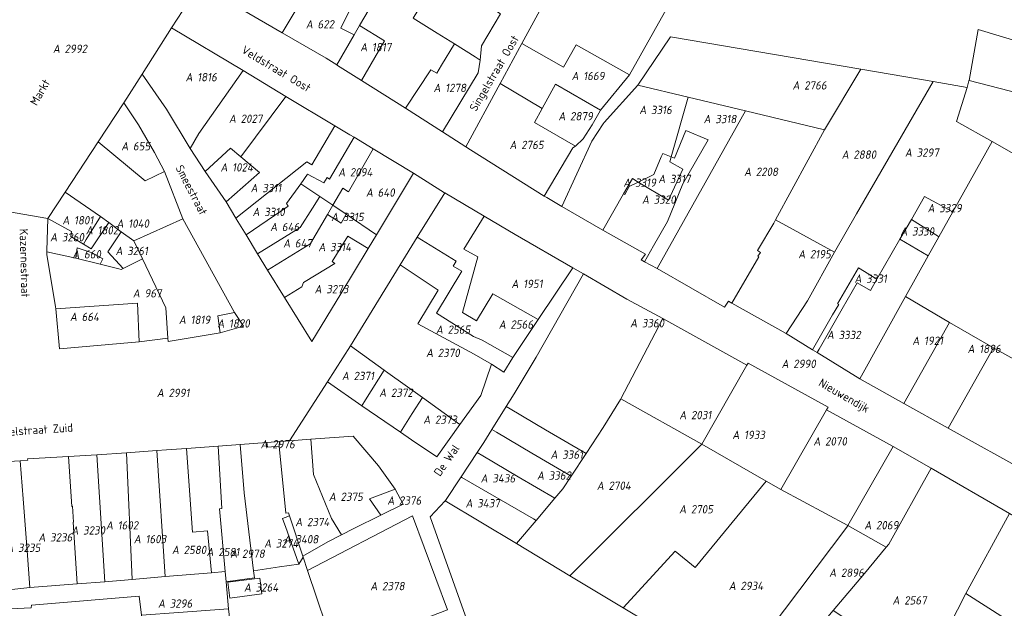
# Model space of a CAD drawing. Extents: x 184444 to 188300, y 345995 to 350408.
# Tile 37 of 43: x 187109 to 187323, y 349050 to 349177. Entities that reach past the tile are written whole.
import ezdxf
from ezdxf.enums import TextEntityAlignment as Align

# ---------------------------------------------------------------- set-up
doc = ezdxf.new("R2010")
doc.units = 0
for name, color, linetype, lineweight in [('B-WA-KG-GRENS_PERCEEL-GV', 30, 'Continuous', 18), ('B-WA-KG-GRENS_PERCEEL-S', 30, 'Continuous', 25), ('B-WA-OG-BEBOUWING_STRAATNAAM-T18', 10, 'Continuous', 18)]:
    doc.layers.add(name, color=color, linetype=linetype, lineweight=lineweight)
doc.styles.add('NLCS-ISO', font='NLCS-ISO.ttf', dxfattribs={"height": 1.8})
doc.styles.add('NLCS-ISO-M1000-T18', font='NLCS-ISO.ttf', dxfattribs={"height": 1.8})

# ---------------------------------------------------------------- blocks, each defined once
blk = doc.blocks.new('SKG-PERCEELNUMMER-SO')
at = {"style": 'NLCS-ISO', "oblique": 10, "flags": 1}
for tag, p in [('GEMEENTECODE', (0, 2.55)), ('PERCEELGROOTTE', (0, -2.45))]:
    blk.add_attdef(tag, text='', height=1.8, dxfattribs=at).set_placement(p, align=Align.MIDDLE_CENTER)
at = {"style": 'NLCS-ISO', "oblique": 10}
blk.add_attdef('SECTIE', text='', height=1.8, dxfattribs=at).set_placement((-0.5, 0), align=Align.MIDDLE_RIGHT)
blk.add_attdef('PERCEELNUMMER', text='', height=1.8, dxfattribs=at).set_placement((0.5, 0), align=Align.MIDDLE_LEFT)

msp = doc.modelspace()

# ---------------------------------------------------------------- linework, layer by layer
at = {"layer": 'B-WA-KG-GRENS_PERCEEL-GV', "flags": 128}
for points in [[(187115.037, 349201.065), (187111.203, 349194.534), (187107.021, 349187.094), (187106.194, 349185.526), (187097.684, 349170.995), (187097.565, 349170.783), (187094.727, 349165.728), (187086.342, 349151.034), (187093.975, 349142.125), (187106.452, 349135.878), (187106.745, 349135.769), (187115.457, 349134.21), (187119.229, 349139.971), (187126.392, 349150.877), (187131.955, 349159.314), (187135.868, 349165.471), (187142.277, 349175.547), (187148.373, 349184.994), (187145.44, 349186.758), (187140.927, 349189.472), (187134.781, 349193.167), (187124.867, 349198.588)], [(187197.035, 349201.245), (187195.467, 349190.336), (187195.008, 349186.914), (187198.897, 349185.396), (187197.564, 349182.73), (187197.338, 349180.429), (187196.644, 349180.976), (187194.608, 349177.661), (187199.83, 349174.371), (187203.557, 349172.056), (187208.035, 349169.29), (187209.109, 349168.572), (187209.435, 349171.664), (187213.526, 349178.564), (187206.345, 349183.258), (187201.528, 349186.353), (187203.838, 349190.336), (187205.995, 349189.961), (187208.969, 349192.881), (187214.419, 349200.592), (187207.15, 349200.442)], [(187241.491, 349165.375), (187249.038, 349178.847), (187254.057, 349188.382), (187256.92, 349196.09), (187254.636, 349196.361), (187241.62, 349198.273), (187232.584, 349199.411), (187228.931, 349191.952), (187218.175, 349172.157), (187227.192, 349167.022), (187229.922, 349171.886)], [(187173.582, 349186.837), (187174.494, 349188.361), (187169.072, 349189.219), (187166.712, 349189.589), (187164.144, 349190.673), (187164.381, 349192.811), (187156.12, 349194.161), (187156.11, 349193.831), (187157.916, 349192.644), (187151.805, 349182.93), (187166.22, 349174.436), (187172.146, 349184.429)], [(187181.832, 349174.026), (187183.007, 349176.044), (187186.965, 349182.807), (187173.582, 349186.837), (187172.146, 349184.429), (187180.813, 349179.276), (187178.941, 349175.49)], [(187203.557, 349172.056), (187199.83, 349174.371), (187194.608, 349177.661), (187196.644, 349180.976), (187197.338, 349180.429), (187197.564, 349182.73), (187189.187, 349186.568), (187186.965, 349182.807), (187183.007, 349176.044), (187188.425, 349172.734), (187183.383, 349164.129), (187192.917, 349158.114), (187198.429, 349166.452), (187199.736, 349165.755), (187200.776, 349167.455)], [(187178.042, 349167.501), (187181.832, 349174.026), (187178.941, 349175.49), (187180.813, 349179.276), (187172.146, 349184.429), (187166.22, 349174.436), (187175.729, 349168.971)], [(187142.277, 349175.547), (187135.868, 349165.471), (187141.158, 349157.944), (187146.26, 349149.422), (187148.174, 349152.624), (187157.746, 349166.265)], [(187178.042, 349167.501), (187178.253, 349167.365), (187183.383, 349164.129), (187188.425, 349172.734), (187183.007, 349176.044), (187181.832, 349174.026)], [(187379.055, 349148.456), (187380.729, 349155.941), (187317.052, 349175.159), (187315.063, 349164.162), (187355.099, 349153.769), (187365.876, 349151.35)], [(187243.295, 349163.14), (187254.19, 349160.538), (187266.656, 349157.558), (187283.762, 349153.466), (187291.607, 349166.57), (187250.362, 349173.594)], [(187192.917, 349158.114), (187200.966, 349153.031), (187208.667, 349165.772), (187209.109, 349168.572), (187208.035, 349169.29), (187203.557, 349172.056), (187200.776, 349167.455), (187199.736, 349165.755), (187198.429, 349166.452)], [(187241.491, 349165.375), (187229.922, 349171.886), (187227.192, 349167.022), (187218.175, 349172.157), (187213.447, 349163.458), (187222.571, 349158.074), (187225.454, 349163.308), (187235.233, 349157.734)], [(187157.746, 349166.265), (187148.174, 349152.624), (187146.26, 349149.422), (187149.557, 349144.402), (187155.05, 349149.437), (187157.261, 349147.609), (187167.032, 349160.685)], [(187273.129, 349133.92), (187285.923, 349126.92), (187290.707, 349135.244), (187307.301, 349163.897), (187291.607, 349166.57), (187283.762, 349153.466)], [(187379.055, 349148.456), (187365.876, 349151.35), (187355.099, 349153.769), (187315.063, 349164.162), (187315.045, 349164.063), (187314.617, 349162.65), (187312.371, 349155.239), (187320.061, 349150.879), (187348.631, 349134.683), (187346.185, 349130.893), (187374.073, 349124.857)], [(187206.017, 349149.789), (187207.044, 349149.143), (187223.014, 349139.092), (187229.194, 349149.572), (187229.82, 349149.924), (187220.869, 349155.043), (187222.571, 349158.074), (187213.447, 349163.458)], [(187222.571, 349158.074), (187220.869, 349155.043), (187229.82, 349149.924), (187231.424, 349151.491), (187233.4, 349154.506), (187235.129, 349157.592), (187235.233, 349157.734), (187225.454, 349163.308)], [(187254.19, 349160.538), (187243.295, 349163.14), (187235.995, 349155.037), (187235.775, 349154.736), (187233.316, 349150.973), (187226.815, 349136.805), (187235.736, 349131.688), (187240.219, 349139.597), (187242.102, 349142.894), (187243.381, 349142.124), (187246.748, 349143.791), (187248.37, 349147.562), (187248.7, 349148.329), (187250.542, 349147.58)], [(187300.093, 349129.743), (187302.56, 349134.027), (187305.426, 349139.003), (187311.54, 349135.649), (187320.061, 349150.879), (187312.371, 349155.239), (187314.617, 349162.65), (187307.301, 349163.897), (187290.707, 349135.244), (187285.923, 349126.92), (187280.074, 349116.38), (187275.469, 349109.344), (187281.172, 349105.775), (187285.485, 349113.35), (187286.827, 349115.56), (187286.569, 349115.727), (187291.136, 349123.551), (187291.479, 349123.342), (187295.114, 349121.098)], [(187167.032, 349160.685), (187157.261, 349147.609), (187161.336, 349144.206), (187154.08, 349137.846), (187156.194, 349134.315), (187171.591, 349146.489), (187172.622, 349145.831), (187177.657, 349154.3)], [(187244.77, 349124.869), (187247.477, 349123.392), (187266.656, 349157.558), (187254.19, 349160.538), (187250.542, 349147.58), (187251.211, 349147.308), (187253.658, 349153.33), (187258.564, 349151.308), (187253.048, 349141.774), (187249.72, 349133.613), (187246.716, 349128.305)], [(187131.955, 349159.314), (187126.392, 349150.877), (187136.524, 349142.376), (187140.741, 349144.443), (187138.594, 349148.521), (187135.076, 349154.496)], [(187266.656, 349157.558), (187247.477, 349123.392), (187262.088, 349114.99), (187262.946, 349116.286), (187263.632, 349115.901), (187269.545, 349125.94), (187269.322, 349126.06), (187269.903, 349126.875), (187269.234, 349127.28), (187272.758, 349133.23), (187273.129, 349133.92), (187283.762, 349153.466)], [(187181.829, 349151.831), (187180.921, 349152.338), (187177.657, 349154.3), (187172.622, 349145.831), (187171.591, 349146.489), (187156.194, 349134.315), (187156.297, 349134.143), (187158.445, 349130.659), (187167.562, 349136.87), (187167.189, 349137.486), (187170.249, 349141.738), (187171.735, 349143.808), (187175.264, 349141.961), (187176.005, 349143.107), (187176.508, 349142.77)], [(187181.829, 349151.831), (187176.508, 349142.77), (187176.005, 349143.107), (187175.264, 349141.961), (187171.735, 349143.808), (187170.249, 349141.738), (187174.399, 349138.98), (187177.226, 349137.087), (187179.403, 349140.825), (187180.577, 349140.033), (187185.972, 349149.302)], [(187250.542, 349147.58), (187250.242, 349146.511), (187253.061, 349144.932), (187249.917, 349138.188), (187243.381, 349142.124), (187241.403, 349141.143), (187240.466, 349139.454), (187240.219, 349139.597), (187235.736, 349131.688), (187244.925, 349126.497), (187244.049, 349125.262), (187244.77, 349124.869), (187246.716, 349128.305), (187249.72, 349133.613), (187253.048, 349141.774), (187258.564, 349151.308), (187253.658, 349153.33), (187251.211, 349147.308)], [(187128.641, 349133.374), (187131.375, 349131.371), (187134.055, 349129.412), (187144.718, 349134.174), (187144.707, 349134.192), (187140.741, 349144.443), (187136.524, 349142.376), (187126.392, 349150.877), (187119.229, 349139.971), (187126.857, 349134.672)], [(187157.261, 349147.609), (187155.05, 349149.437), (187149.557, 349144.402), (187154.08, 349137.846), (187161.336, 349144.206)], [(187180.094, 349135.159), (187186.687, 349130.722), (187194.677, 349144.051), (187185.972, 349149.302), (187180.577, 349140.033), (187179.403, 349140.825), (187177.226, 349137.087)], [(187320.061, 349150.879), (187311.54, 349135.649), (187308.513, 349130.239), (187306.212, 349126.125), (187301.301, 349117.347), (187310.858, 349111.664), (187320.391, 349106.207), (187328.345, 349101.692), (187334.704, 349112.079), (187346.185, 349130.893), (187348.631, 349134.683)], [(187250.542, 349147.58), (187248.7, 349148.329), (187248.37, 349147.562), (187246.748, 349143.791), (187243.381, 349142.124), (187249.917, 349138.188), (187253.061, 349144.932), (187250.242, 349146.511)], [(187243.381, 349142.124), (187242.102, 349142.894), (187240.219, 349139.597), (187240.466, 349139.454), (187241.403, 349141.143)], [(187170.249, 349141.738), (187167.189, 349137.486), (187167.562, 349136.87), (187158.445, 349130.659), (187160.868, 349126.597), (187170.145, 349132.302), (187172.786, 349136.433), (187174.399, 349138.98)], [(187126.857, 349134.672), (187119.229, 349139.971), (187115.457, 349134.21), (187120.577, 349131.417), (187120.451, 349130.316), (187123.163, 349128.678), (187123.758, 349129.648)], [(187177.226, 349137.087), (187174.399, 349138.98), (187172.786, 349136.433), (187170.145, 349132.302), (187160.868, 349126.597), (187163.038, 349123.033), (187172.418, 349128.786), (187172.381, 349128.845), (187176.084, 349135.131)], [(187195.474, 349130.181), (187203.951, 349124.992), (187203.268, 349123.886), (187205.153, 349122.848), (187199.686, 349113.741), (187207.688, 349108.637), (187209.593, 349107.879), (187216.194, 349104.086), (187221.727, 349112.378), (187211.889, 349117.871), (187208.371, 349112.031), (187205.269, 349113.879), (187208.617, 349125.906), (187205.557, 349127.588), (187210.013, 349134.743), (187201.44, 349139.811)], [(187302.56, 349134.027), (187308.417, 349130.3), (187308.513, 349130.239), (187311.54, 349135.649), (187305.426, 349139.003)], [(187176.084, 349135.131), (187179.001, 349133.211), (187180.094, 349135.159), (187177.226, 349137.087)], [(187128.641, 349133.374), (187124.851, 349127.65), (187123.163, 349128.678), (187120.451, 349130.316), (187120.577, 349131.417), (187115.457, 349134.21), (187115.258, 349127.216), (187115.253, 349127.033), (187121.55, 349125.625), (187121.807, 349127.897), (187125.086, 349126.799), (187127.396, 349125.484), (187126.761, 349124.353), (187130.833, 349123.338), (187131.356, 349123.164), (187131.807, 349123.392), (187128.451, 349127.023), (187131.375, 349131.371)], [(187123.163, 349128.678), (187124.851, 349127.65), (187128.641, 349133.374), (187126.857, 349134.672), (187123.758, 349129.648)], [(187184.87, 349127.701), (187186.687, 349130.722), (187180.094, 349135.159), (187179.001, 349133.211), (187176.084, 349135.131), (187172.381, 349128.845), (187172.418, 349128.786), (187163.038, 349123.033), (187166.711, 349117.127), (187170.517, 349119.422), (187170.841, 349120.377), (187173.625, 349122.057), (187177.631, 349124.475), (187177.08, 349124.878), (187180.466, 349130.386)], [(187229.221, 349123.533), (187216.681, 349130.794), (187210.013, 349134.743), (187205.557, 349127.588), (187208.617, 349125.906), (187205.269, 349113.879), (187208.371, 349112.031), (187211.889, 349117.871), (187221.727, 349112.378)], [(187135.932, 349125.482), (187141.023, 349114.851), (187141.472, 349108.268), (187141.525, 349107.565), (187152.795, 349109.449), (187152.275, 349113.139), (187155.919, 349113.875), (187144.718, 349134.174), (187134.055, 349129.412)], [(187285.923, 349126.92), (187273.129, 349133.92), (187272.758, 349133.23), (187269.234, 349127.28), (187269.903, 349126.875), (187269.322, 349126.06), (187269.545, 349125.94), (187263.632, 349115.901), (187275.469, 349109.344), (187280.074, 349116.38)], [(187300.093, 349129.743), (187306.212, 349126.125), (187308.513, 349130.239), (187308.417, 349130.3), (187302.56, 349134.027)], [(187131.375, 349131.371), (187128.451, 349127.023), (187131.807, 349123.392), (187135.932, 349125.482), (187134.055, 349129.412)], [(187180.466, 349130.386), (187177.08, 349124.878), (187177.631, 349124.475), (187173.625, 349122.057), (187170.841, 349120.377), (187170.517, 349119.422), (187166.711, 349117.127), (187172.65, 349107.577), (187178.969, 349117.895), (187184.87, 349127.701)], [(187211.563, 349102.676), (187214.283, 349100.919), (187216.194, 349104.086), (187209.593, 349107.879), (187207.688, 349108.637), (187199.686, 349113.741), (187205.153, 349122.848), (187203.268, 349123.886), (187203.951, 349124.992), (187195.474, 349130.181), (187191.803, 349124.224), (187200.053, 349118.675), (187195.602, 349111.432), (187207.802, 349104.856)], [(187121.55, 349125.625), (187126.761, 349124.353), (187127.396, 349125.484), (187125.086, 349126.799), (187121.807, 349127.897)], [(187300.093, 349129.743), (187295.114, 349121.098), (187293.68, 349118.608), (187290.801, 349120.277), (187287.566, 349114.677), (187282.594, 349105.922), (187282.163, 349105.164), (187291.421, 349099.462), (187301.301, 349117.347), (187306.212, 349126.125)], [(187135.932, 349125.482), (187131.807, 349123.392), (187131.356, 349123.164), (187130.833, 349123.338), (187126.761, 349124.353), (187121.55, 349125.625), (187115.253, 349127.033), (187115.237, 349126.448), (187117.121, 349115.086), (187117.16, 349114.634), (187134.888, 349115.892), (187135.215, 349107.533), (187141.472, 349108.268), (187141.023, 349114.851)], [(187188.328, 349101.383), (187189.114, 349100.82), (187196.631, 349095.426), (187204.756, 349089.586), (187209.306, 349095.877), (187211.563, 349102.676), (187207.802, 349104.856), (187195.602, 349111.432), (187200.053, 349118.675), (187191.803, 349124.224), (187181.05, 349106.611)], [(187291.479, 349123.342), (187291.136, 349123.551), (187286.569, 349115.727), (187286.827, 349115.56), (187285.485, 349113.35), (187281.172, 349105.775), (187282.163, 349105.164), (187282.594, 349105.922), (187287.566, 349114.677), (187290.801, 349120.277), (187293.68, 349118.608), (187295.114, 349121.098)], [(187214.773, 349093.478), (187215.603, 349092.989), (187223.305, 349088.45), (187232.062, 349083.289), (187235.748, 349088.933), (187239.573, 349095.014), (187239.631, 349095.123), (187248.691, 349112.534), (187240.91, 349116.777), (187231.544, 349122.211), (187221.245, 349104.2), (187216.475, 349096.212)], [(187301.301, 349117.347), (187291.421, 349099.462), (187300.935, 349094.121), (187310.858, 349111.664)], [(187117.16, 349114.634), (187117.992, 349105.959), (187135.215, 349107.533), (187134.888, 349115.892)], [(187155.919, 349113.875), (187152.275, 349113.139), (187152.795, 349109.449), (187157.841, 349110.879)], [(187239.631, 349095.123), (187257.134, 349085.295), (187257.15, 349085.311), (187266.923, 349102.421), (187248.691, 349112.534)], [(187310.858, 349111.664), (187300.935, 349094.121), (187310.54, 349088.778), (187320.391, 349106.207)], [(187181.05, 349106.611), (187176.078, 349098.866), (187183.47, 349093.634), (187184.299, 349094.953), (187188.328, 349101.383)], [(187328.345, 349101.692), (187320.391, 349106.207), (187310.54, 349088.778), (187328.266, 349078.955), (187338.116, 349096.136), (187337.548, 349096.475)], [(187271.099, 349077.333), (187274.302, 349075.486), (187284.204, 349092.756), (187284.524, 349093.325), (187267.169, 349102.862), (187266.923, 349102.421), (187257.15, 349085.311), (187257.134, 349085.295)], [(187188.328, 349101.383), (187184.299, 349094.953), (187183.47, 349093.634), (187191.888, 349087.903), (187194.42, 349091.943), (187196.631, 349095.426), (187189.114, 349100.82)], [(187204.756, 349089.586), (187196.631, 349095.426), (187194.42, 349091.943), (187191.888, 349087.903), (187194.24, 349086.286), (187199.744, 349082.548)], [(187216.975, 349063.783), (187228.582, 349056.795), (187257.134, 349085.295), (187239.631, 349095.123), (187239.573, 349095.014), (187235.748, 349088.933), (187232.062, 349083.289), (187228.844, 349078.36), (187227.062, 349075.631), (187225.328, 349073.594), (187221.247, 349068.801)], [(187211.665, 349088.485), (187212.656, 349087.902), (187220.354, 349083.364), (187228.844, 349078.36), (187232.062, 349083.289), (187223.305, 349088.45), (187215.603, 349092.989), (187214.773, 349093.478)], [(187274.302, 349075.486), (187288.807, 349067.687), (187298.637, 349084.838), (187284.204, 349092.756)], [(187208.49, 349083.519), (187209.703, 349082.805), (187217.398, 349078.269), (187225.328, 349073.594), (187227.062, 349075.631), (187228.844, 349078.36), (187220.354, 349083.364), (187212.656, 349087.902), (187211.665, 349088.485), (187209.947, 349085.725)], [(187160.022, 349057.89), (187157.992, 349074.759), (187157.136, 349085.266), (187152.359, 349084.913), (187153.157, 349071.396), (187152.647, 349071.299), (187153.908, 349057.759), (187154.073, 349055.519), (187154.427, 349055.568), (187160.205, 349056.372)], [(187165.654, 349058.715), (187169.839, 349059.352), (187166.931, 349067.456), (187166.606, 349068.394), (187166.303, 349069.218), (187166.891, 349069.435), (187167.804, 349069.766), (187167.578, 349070.445), (187166.992, 349070.4), (187165.585, 349084.884), (187163.056, 349084.663), (187162.934, 349085.695), (187157.136, 349085.266), (187157.992, 349074.759), (187160.022, 349057.89)], [(187162.934, 349085.695), (187163.056, 349084.663), (187165.585, 349084.884), (187165.651, 349085.897)], [(187170.698, 349061.069), (187176.103, 349064.163), (187179.066, 349065.672), (187176.925, 349069.246), (187173.001, 349078.74), (187172.427, 349086.397), (187167.834, 349086.058), (187165.651, 349085.897), (187165.585, 349084.884), (187166.992, 349070.4), (187167.578, 349070.445), (187167.804, 349069.766)], [(187190.727, 349075.569), (187187.1, 349080.609), (187181.586, 349087.034), (187172.427, 349086.397), (187173.001, 349078.74), (187176.925, 349069.246), (187179.066, 349065.672), (187181.784, 349067.067), (187187.606, 349069.908), (187185.118, 349073.514)], [(187271.099, 349077.333), (187257.134, 349085.295), (187228.582, 349056.795), (187240.15, 349049.837), (187251.381, 349062.15), (187255.731, 349058.599)], [(187126.074, 349083.001), (187119.93, 349082.66), (187120.655, 349071.832), (187120.821, 349071.878), (187121.029, 349068.442), (187120.929, 349068.435), (187121.807, 349055.059), (187127.814, 349055.528)], [(187126.074, 349083.001), (187127.814, 349055.528), (187133.723, 349056.01), (187132.512, 349083.461)], [(187133.723, 349056.01), (187140.895, 349056.623), (187139.085, 349083.96), (187132.512, 349083.461)], [(187139.085, 349083.96), (187140.895, 349056.623), (187150.891, 349057.466), (187150.068, 349066.518), (187146.767, 349066.242), (187145.479, 349084.417), (187141.198, 349084.093)], [(187150.891, 349057.466), (187153.908, 349057.759), (187152.647, 349071.299), (187153.157, 349071.396), (187152.359, 349084.913), (187145.479, 349084.417), (187146.767, 349066.242), (187150.068, 349066.518)], [(187204.988, 349078.216), (187205.142, 349078.127), (187220.683, 349069.128), (187221.247, 349068.801), (187225.328, 349073.594), (187217.398, 349078.269), (187209.703, 349082.805), (187208.49, 349083.519)], [(187306.858, 349080.139), (187298.637, 349084.838), (187288.807, 349067.687), (187297.107, 349062.997), (187297.651, 349063.65)], [(187110.1, 349073.508), (187109.445, 349081.72), (187103.264, 349081.329), (187104.966, 349053.572), (187111.579, 349054.261), (187111.001, 349062.195)], [(187111.579, 349054.261), (187121.807, 349055.059), (187120.929, 349068.435), (187121.029, 349068.442), (187120.821, 349071.878), (187120.655, 349071.832), (187119.93, 349082.66), (187111.08, 349082.169), (187111.09, 349081.836), (187109.445, 349081.72), (187110.1, 349073.508), (187111.001, 349062.195)], [(187297.107, 349062.997), (187292.385, 349057.319), (187285.652, 349049.282), (187305.343, 349036.341), (187308.926, 349042.34), (187314.351, 349052.933), (187323.794, 349070.309), (187306.858, 349080.139), (187297.651, 349063.65)], [(187201.547, 349073.037), (187216.975, 349063.783), (187221.247, 349068.801), (187220.683, 349069.128), (187205.142, 349078.127), (187204.988, 349078.216), (187201.623, 349073.12)], [(187274.302, 349075.486), (187271.099, 349077.333), (187255.731, 349058.599), (187251.381, 349062.15), (187240.15, 349049.837), (187245.646, 349046.535), (187252.731, 349042.474), (187264.686, 349035.631), (187288.763, 349067.612), (187288.807, 349067.687)], [(187190.727, 349075.569), (187185.118, 349073.514), (187187.606, 349069.908), (187192.44, 349072.355)], [(187216.975, 349063.783), (187201.547, 349073.037), (187198.281, 349069.552), (187206.251, 349047.271), (187213.892, 349027.299), (187220.743, 349008.889), (187220.79, 349008.785), (187230.455, 349019.077), (187236.641, 349025.617), (187244.945, 349034.339), (187252.731, 349042.474), (187245.646, 349046.535), (187240.15, 349049.837), (187228.582, 349056.795)], [(187323.794, 349070.309), (187314.351, 349052.933), (187331.117, 349042.312), (187332.799, 349045.286), (187341.097, 349060.234)], [(187166.931, 349067.456), (187169.839, 349059.352), (187170.763, 349060.865), (187170.698, 349061.069), (187167.804, 349069.766), (187166.891, 349069.435), (187166.303, 349069.218), (187166.606, 349068.394)], [(187171.695, 349057.947), (187177.715, 349040.185), (187202.078, 349049.433), (187194.482, 349069.782)], [(187264.686, 349035.631), (187270.815, 349032.127), (187277.104, 349039.28), (187280.877, 349043.571), (187285.652, 349049.282), (187292.385, 349057.319), (187297.107, 349062.997), (187288.807, 349067.687), (187288.763, 349067.612)], [(187154.427, 349055.568), (187154.073, 349055.519), (187154.584, 349049.682), (187157.802, 349022.176), (187158.187, 349018.999), (187158.781, 349018.864), (187187.247, 349012.314), (187186.168, 349016.322), (187182.316, 349027.161), (187177.715, 349040.185), (187171.695, 349057.947), (187170.763, 349060.865), (187169.839, 349059.352), (187165.654, 349058.715), (187160.022, 349057.89), (187160.205, 349056.372)], [(187154.449, 349055.411), (187154.888, 349051.987), (187161.835, 349052.879), (187161.382, 349056.299)], [(187154.888, 349051.987), (187154.449, 349055.411), (187161.382, 349056.299), (187161.835, 349052.879)], [(187144.902, 348965.298), (187138.91, 349019.89), (187135.732, 349048.297), (187135.218, 349052.416), (187111.922, 349050.471), (187111.854, 349049.842), (187107.363, 349049.626), (187107.112, 349048.687), (187097.181, 349011.46), (187117.882, 349014.281), (187109.581, 348975.855), (187109.588, 348975.764), (187110.466, 348964.132), (187120.582, 348961.141), (187120.64, 348961.122), (187129.573, 348962.673)], [(187317.917, 349021.561), (187338.068, 349037.973), (187331.117, 349042.312), (187314.351, 349052.933), (187308.926, 349042.34), (187305.343, 349036.341), (187305.603, 349036.171)]]:
    msp.add_lwpolyline(points, close=True, dxfattribs=at)
for points in [[(187213.526, 349178.564), (187209.435, 349171.664), (187209.109, 349168.572), (187208.667, 349165.772), (187200.966, 349153.031), (187206.017, 349149.789), (187213.447, 349163.458), (187218.175, 349172.157), (187228.931, 349191.952)], [(187148.373, 349184.994), (187142.277, 349175.547), (187157.746, 349166.265), (187167.032, 349160.685), (187177.657, 349154.3), (187180.921, 349152.338), (187181.829, 349151.831), (187185.972, 349149.302), (187194.677, 349144.051), (187201.419, 349139.822), (187201.44, 349139.811), (187210.013, 349134.743), (187216.681, 349130.794), (187229.221, 349123.533), (187231.544, 349122.211), (187240.91, 349116.777), (187248.691, 349112.534), (187266.923, 349102.421), (187267.169, 349102.862), (187284.524, 349093.325), (187284.204, 349092.756), (187298.637, 349084.838), (187306.858, 349080.139), (187323.794, 349070.309)], [(187328.266, 349078.955), (187310.54, 349088.778), (187300.935, 349094.121), (187291.421, 349099.462), (187282.163, 349105.164), (187281.172, 349105.775), (187275.469, 349109.344), (187263.632, 349115.901), (187262.946, 349116.286), (187262.088, 349114.99), (187247.477, 349123.392), (187244.77, 349124.869), (187244.049, 349125.262), (187244.925, 349126.497), (187235.736, 349131.688), (187226.815, 349136.805), (187223.602, 349138.757), (187223.014, 349139.092), (187207.044, 349149.143), (187206.017, 349149.789), (187200.966, 349153.031), (187192.917, 349158.114), (187183.383, 349164.129), (187178.253, 349167.365), (187178.042, 349167.501), (187175.729, 349168.971), (187166.22, 349174.436), (187151.805, 349182.93)], [(187249.038, 349178.847), (187241.491, 349165.375), (187235.233, 349157.734), (187235.129, 349157.592), (187233.4, 349154.506), (187231.424, 349151.491), (187229.82, 349149.924), (187229.194, 349149.572), (187223.014, 349139.092), (187223.602, 349138.757), (187226.815, 349136.805), (187233.316, 349150.973), (187235.775, 349154.736), (187235.995, 349155.037), (187243.295, 349163.14), (187250.362, 349173.594), (187291.607, 349166.57), (187307.301, 349163.897), (187314.617, 349162.65), (187315.045, 349164.063), (187315.063, 349164.162), (187317.052, 349175.159), (187380.729, 349155.941)], [(187103.264, 349081.329), (187109.445, 349081.72), (187111.09, 349081.836), (187111.08, 349082.169), (187119.93, 349082.66), (187126.074, 349083.001), (187132.512, 349083.461), (187139.085, 349083.96), (187141.198, 349084.093), (187145.479, 349084.417), (187152.359, 349084.913), (187157.136, 349085.266), (187162.934, 349085.695), (187165.651, 349085.897), (187167.834, 349086.058), (187176.078, 349098.866), (187181.05, 349106.611), (187191.803, 349124.224), (187195.474, 349130.181), (187201.44, 349139.811), (187201.419, 349139.822), (187194.677, 349144.051), (187186.687, 349130.722), (187184.87, 349127.701), (187178.969, 349117.895), (187172.65, 349107.577), (187166.711, 349117.127), (187163.038, 349123.033), (187160.868, 349126.597), (187158.445, 349130.659), (187156.297, 349134.143), (187156.194, 349134.315), (187154.08, 349137.846), (187149.557, 349144.402), (187146.26, 349149.422), (187141.158, 349157.944), (187135.868, 349165.471), (187131.955, 349159.314), (187135.076, 349154.496), (187138.594, 349148.521), (187140.741, 349144.443), (187144.707, 349134.192), (187144.718, 349134.174), (187155.919, 349113.875), (187157.841, 349110.879), (187152.795, 349109.449), (187141.525, 349107.565), (187141.472, 349108.268), (187135.215, 349107.533), (187117.992, 349105.959), (187117.16, 349114.634), (187117.121, 349115.086), (187115.237, 349126.448), (187115.253, 349127.033), (187115.258, 349127.216), (187115.457, 349134.21), (187106.745, 349135.769)], [(187206.251, 349047.271), (187198.281, 349069.552), (187201.547, 349073.037), (187201.623, 349073.12), (187204.988, 349078.216), (187208.49, 349083.519), (187209.947, 349085.725), (187211.665, 349088.485), (187214.773, 349093.478), (187216.475, 349096.212), (187221.245, 349104.2), (187231.544, 349122.211), (187229.221, 349123.533), (187221.727, 349112.378), (187216.194, 349104.086), (187214.283, 349100.919), (187211.563, 349102.676), (187209.306, 349095.877), (187204.756, 349089.586), (187199.744, 349082.548), (187194.24, 349086.286), (187191.888, 349087.903), (187183.47, 349093.634), (187176.078, 349098.866), (187167.834, 349086.058), (187172.427, 349086.397), (187181.586, 349087.034), (187187.1, 349080.609), (187190.727, 349075.569), (187192.44, 349072.355), (187187.606, 349069.908), (187181.784, 349067.067), (187179.066, 349065.672), (187176.103, 349064.163), (187170.698, 349061.069), (187170.763, 349060.865), (187171.695, 349057.947), (187194.482, 349069.782), (187202.078, 349049.433)], [(187107.363, 349049.626), (187111.854, 349049.842), (187111.922, 349050.471), (187135.218, 349052.416), (187135.732, 349048.297), (187143.795, 349048.873), (187154.584, 349049.682), (187154.073, 349055.519), (187153.908, 349057.759), (187150.891, 349057.466), (187140.895, 349056.623), (187133.723, 349056.01), (187127.814, 349055.528), (187121.807, 349055.059), (187111.579, 349054.261), (187104.966, 349053.572)]]:
    msp.add_lwpolyline(points, dxfattribs=at)

# ---------------------------------------------------------------- block references
at = {"layer": 'B-WA-KG-GRENS_PERCEEL-S', "color": 30}
for p, values in [((187173.384, 349176.309), {'PERCEELNUMMER': '622', 'SECTIE': 'A'}), ((187118.588, 349171.006), {'PERCEELNUMMER': '2992', 'SECTIE': 'A'}), ((187185.175, 349171.357), {'PERCEELNUMMER': '1817', 'SECTIE': 'A'}), ((187147.324, 349164.855), {'PERCEELNUMMER': '1816', 'SECTIE': 'A'}), ((187230.972, 349165.113), {'PERCEELNUMMER': '1669', 'SECTIE': 'A'}), ((187201.051, 349162.529), {'PERCEELNUMMER': '1278', 'SECTIE': 'A'}), ((187278.846, 349163.073), {'PERCEELNUMMER': '2766', 'SECTIE': 'A'}), ((187245.641, 349157.76), {'PERCEELNUMMER': '3316', 'SECTIE': 'A'}), ((187156.729, 349155.851), {'PERCEELNUMMER': '2027', 'SECTIE': 'A'}), ((187228.107, 349156.394), {'PERCEELNUMMER': '2879', 'SECTIE': 'A'}), ((187259.573, 349155.78), {'PERCEELNUMMER': '3318', 'SECTIE': 'A'}), ((187133.401, 349149.898), {'PERCEELNUMMER': '655', 'SECTIE': 'A'}), ((187217.525, 349150.173), {'PERCEELNUMMER': '2765', 'SECTIE': 'A'}), ((187303.191, 349148.521), {'PERCEELNUMMER': '3297', 'SECTIE': 'A'}), ((187289.502, 349148.078), {'PERCEELNUMMER': '2880', 'SECTIE': 'A'}), ((187154.891, 349145.311), {'PERCEELNUMMER': '1024', 'SECTIE': 'A'}), ((187180.394, 349144.249), {'PERCEELNUMMER': '2094', 'SECTIE': 'A'}), ((187268.356, 349144.352), {'PERCEELNUMMER': '2208', 'SECTIE': 'A'}), ((187242.195, 349141.994), {'PERCEELNUMMER': '3319', 'SECTIE': 'A'}), ((187249.747, 349142.801), {'PERCEELNUMMER': '3317', 'SECTIE': 'A'}), ((187161.419, 349140.823), {'PERCEELNUMMER': '3311', 'SECTIE': 'A'}), ((187186.41, 349139.857), {'PERCEELNUMMER': '640', 'SECTIE': 'A'}), ((187246.228, 349138.328), {'PERCEELNUMMER': '3320', 'SECTIE': 'A'}), ((187161.841, 349135.652), {'PERCEELNUMMER': '3310', 'SECTIE': 'A'}), ((187308.105, 349136.477), {'PERCEELNUMMER': '3329', 'SECTIE': 'A'}), ((187120.634, 349133.85), {'PERCEELNUMMER': '1801', 'SECTIE': 'A'}), ((187178.876, 349134.56), {'PERCEELNUMMER': '3315', 'SECTIE': 'A'}), ((187125.717, 349131.684), {'PERCEELNUMMER': '1802', 'SECTIE': 'A'}), ((187132.376, 349133.131), {'PERCEELNUMMER': '1040', 'SECTIE': 'A'}), ((187165.668, 349132.392), {'PERCEELNUMMER': '646', 'SECTIE': 'A'}), ((187302.199, 349131.437), {'PERCEELNUMMER': '3330', 'SECTIE': 'A'}), ((187117.99, 349130.182), {'PERCEELNUMMER': '3260', 'SECTIE': 'A'}), ((187132.159, 349127.205), {'PERCEELNUMMER': '3261', 'SECTIE': 'A'}), ((187168.485, 349128.871), {'PERCEELNUMMER': '647', 'SECTIE': 'A'}), ((187176.108, 349128.038), {'PERCEELNUMMER': '3314', 'SECTIE': 'A'}), ((187122.794, 349126.477), {'PERCEELNUMMER': '660', 'SECTIE': 'A'}), ((187280.078, 349126.501), {'PERCEELNUMMER': '2195', 'SECTIE': 'A'}), ((187292.277, 349121.2), {'PERCEELNUMMER': '3331', 'SECTIE': 'A'}), ((187175.292, 349118.926), {'PERCEELNUMMER': '3273', 'SECTIE': 'A'}), ((187217.943, 349120.068), {'PERCEELNUMMER': '1951', 'SECTIE': 'A'}), ((187135.902, 349118.013), {'PERCEELNUMMER': '967', 'SECTIE': 'A'}), ((187122.277, 349112.915), {'PERCEELNUMMER': '664', 'SECTIE': 'A'}), ((187145.88, 349112.284), {'PERCEELNUMMER': '1819', 'SECTIE': 'A'}), ((187154.202, 349111.49), {'PERCEELNUMMER': '1820', 'SECTIE': 'A'}), ((187201.574, 349110.143), {'PERCEELNUMMER': '2565', 'SECTIE': 'A'}), ((187215.195, 349111.259), {'PERCEELNUMMER': '2566', 'SECTIE': 'A'}), ((187243.659, 349111.547), {'PERCEELNUMMER': '3360', 'SECTIE': 'A'}), ((187286.292, 349108.994), {'PERCEELNUMMER': '3332', 'SECTIE': 'A'}), ((187304.795, 349107.746), {'PERCEELNUMMER': '1921', 'SECTIE': 'A'}), ((187316.764, 349105.978), {'PERCEELNUMMER': '1896', 'SECTIE': 'A'}), ((187199.446, 349105.108), {'PERCEELNUMMER': '2370', 'SECTIE': 'A'}), ((187276.479, 349102.741), {'PERCEELNUMMER': '2990', 'SECTIE': 'A'}), ((187181.207, 349100.114), {'PERCEELNUMMER': '2371', 'SECTIE': 'A'}), ((187141.103, 349096.445), {'PERCEELNUMMER': '2991', 'SECTIE': 'A'}), ((187189.284, 349096.478), {'PERCEELNUMMER': '2372', 'SECTIE': 'A'}), ((187198.832, 349090.638), {'PERCEELNUMMER': '2373', 'SECTIE': 'A'}), ((187254.306, 349091.624), {'PERCEELNUMMER': '2031', 'SECTIE': 'A'}), ((187265.799, 349087.343), {'PERCEELNUMMER': '1933', 'SECTIE': 'A'}), ((187163.583, 349085.309), {'PERCEELNUMMER': '2976', 'SECTIE': 'A'}), ((187283.361, 349085.931), {'PERCEELNUMMER': '2070', 'SECTIE': 'A'}), ((187226.416, 349083.066), {'PERCEELNUMMER': '3361', 'SECTIE': 'A'}), ((187211.269, 349077.916), {'PERCEELNUMMER': '3436', 'SECTIE': 'A'}), ((187223.476, 349078.536), {'PERCEELNUMMER': '3362', 'SECTIE': 'A'}), ((187236.436, 349076.325), {'PERCEELNUMMER': '2704', 'SECTIE': 'A'}), ((187178.377, 349073.931), {'PERCEELNUMMER': '2375', 'SECTIE': 'A'}), ((187191.041, 349073.12), {'PERCEELNUMMER': '2376', 'SECTIE': 'A'}), ((187207.996, 349072.528), {'PERCEELNUMMER': '3437', 'SECTIE': 'A'}), ((187254.281, 349071.224), {'PERCEELNUMMER': '2705', 'SECTIE': 'A'}), ((187130.089, 349067.743), {'PERCEELNUMMER': '1602', 'SECTIE': 'A'}), ((187171.098, 349068.457), {'PERCEELNUMMER': '2374', 'SECTIE': 'A'}), ((187294.402, 349067.772), {'PERCEELNUMMER': '2069', 'SECTIE': 'A'}), ((187115.431, 349065.132), {'PERCEELNUMMER': '3236', 'SECTIE': 'A'}), ((187122.587, 349066.645), {'PERCEELNUMMER': '3230', 'SECTIE': 'A'}), ((187108.499, 349062.886), {'PERCEELNUMMER': '3235', 'SECTIE': 'A'}), ((187136.118, 349064.756), {'PERCEELNUMMER': '1603', 'SECTIE': 'A'}), ((187164.351, 349063.824), {'PERCEELNUMMER': '3274', 'SECTIE': 'A'}), ((187168.596, 349064.727), {'PERCEELNUMMER': '3408', 'SECTIE': 'A'}), ((187144.381, 349062.418), {'PERCEELNUMMER': '2580', 'SECTIE': 'A'}), ((187151.884, 349061.96), {'PERCEELNUMMER': '2581', 'SECTIE': 'A'}), ((187157.007, 349061.594), {'PERCEELNUMMER': '2978', 'SECTIE': 'A'}), ((187286.788, 349057.479), {'PERCEELNUMMER': '2896', 'SECTIE': 'A'}), ((187187.365, 349054.567), {'PERCEELNUMMER': '2378', 'SECTIE': 'A'}), ((187265.027, 349054.623), {'PERCEELNUMMER': '2934', 'SECTIE': 'A'}), ((187159.983, 349054.28), {'PERCEELNUMMER': '3264', 'SECTIE': 'A'}), ((187141.362, 349050.798), {'PERCEELNUMMER': '3296', 'SECTIE': 'A'}), ((187300.514, 349051.482), {'PERCEELNUMMER': '2567', 'SECTIE': 'A'})]:
    msp.add_blockref('SKG-PERCEELNUMMER-SO', p, dxfattribs=at).add_auto_attribs(values)

# ---------------------------------------------------------------- texts
at = {"layer": 'B-WA-OG-BEBOUWING_STRAATNAAM-T18', "style": 'NLCS-ISO-M1000-T18'}
for s, rotation, p in [('Singelstraat Oost', 59.6, (187212.393, 349165.585)), ('Veldstraat Oost', 329, (187164.957, 349166.679)), ('Markt', 59.9, (187113.757, 349161.586)), ('Smeestraat', 297.5, (187146.581, 349140.402)), ('Kazernestraat', 271.5, (187110.427, 349124.562)), ('Nieuwendijk', 330.1, (187287.87, 349095.629)), ('Singelstraat Zuid', 3.9, (187111.836, 349088.08)), ('De Wal', 55.3, (187201.85, 349081.841))]:
    msp.add_text(s, height=1.8, rotation=rotation, dxfattribs=at).set_placement(p, align=Align.MIDDLE)

doc.saveas('drawing.dxf')
